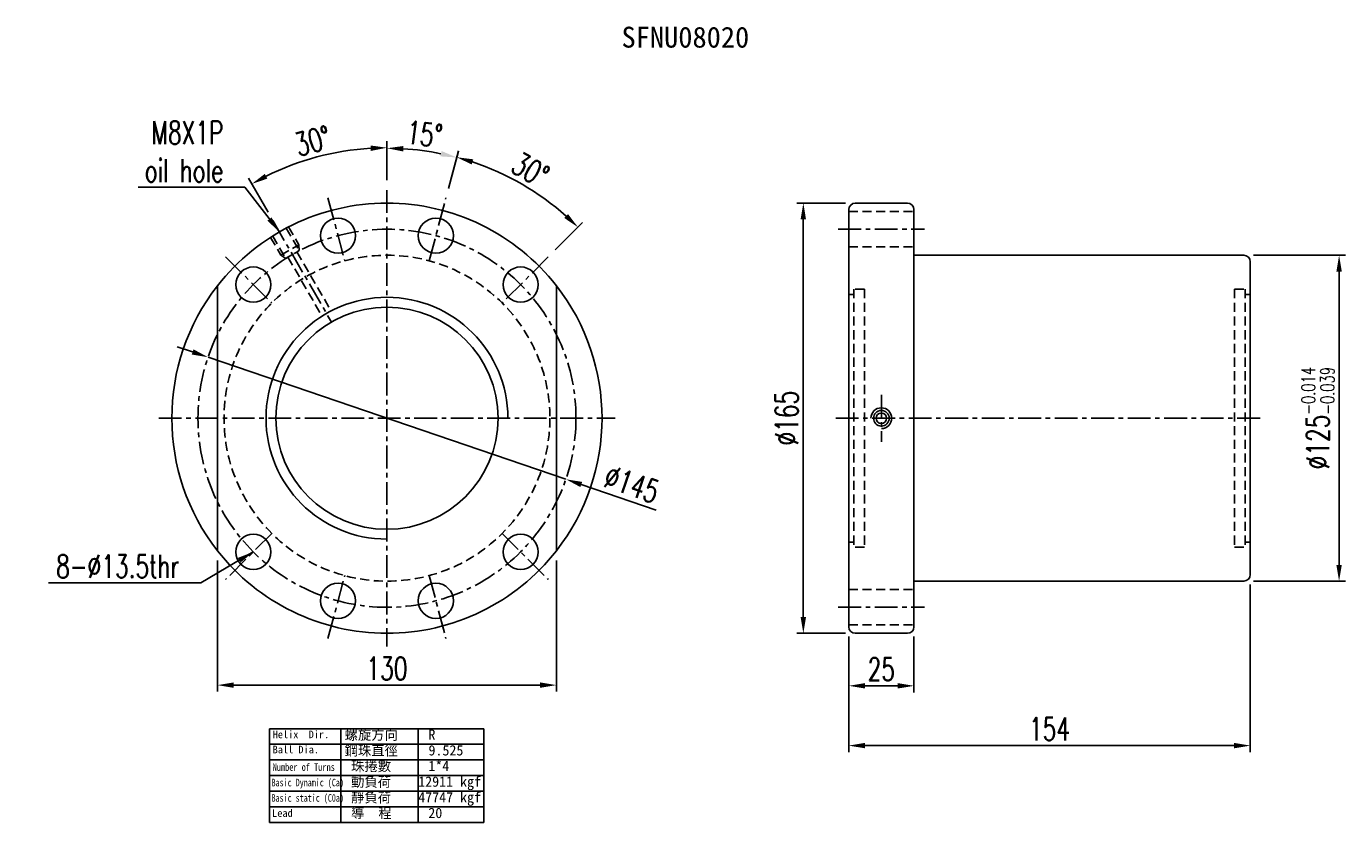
# Model space of a CAD drawing. Extents: x 72 to 578, y 129 to 434.
import ezdxf

# ---------------------------------------------------------------- set-up
doc = ezdxf.new("R2010")
doc.units = 0
doc.header["$LTSCALE"] = 7
doc.header["$MEASUREMENT"] = 0
doc.header["$PDMODE"] = 1
doc.linetypes.add('CENTER', pattern=[2, 1.25, -0.25, 0.25, -0.25])
doc.linetypes.add('DASHED', pattern=[0.75, 0.5, -0.25])
doc.layers.get('DEFPOINTS').update_dxf_attribs({"linetype": 'CONTINUOUS'})
for name, color, linetype in [('CL', 1, 'CENTER'), ('DIM', 4, 'CONTINUOUS'), ('HID', 2, 'DASHED'), ('OUT', 3, 'CONTINUOUS')]:
    doc.layers.add(name, color=color, linetype=linetype)
doc.styles.add('DIM-7', font='SIMPLEX.shx', dxfattribs={"width": 0.7, "bigfont": 'chineset.shx'})
doc.styles.add('T', font='txt')
doc.dimstyles.new('CNS', dxfattribs={"dimtxt": 3.5, "dimasz": 2.5, "dimexe": 1, "dimexo": 1.5, "dimgap": 0.09, "dimtad": 0, "dimdsep": 46, "dimtxsty": 'DIM-7', "dimcen": 0.09, "dimclrd": 1, "dimclre": 1, "dimclrt": 4, "dimadec": 0, "dimazin": 0, "dimtfac": 1, "dimtix": 1, "dimtmove": 2, "dimatfit": 3, "dimfxl": 1, "dimtvp": 0.971429, "dimtolj": 1, "dimarcsym": 0})

# ---------------------------------------------------------------- blocks, each defined once
blk = doc.blocks.new('*D2')
at = {"layer": 'DEFPOINTS', "color": 0, "transparency": 16777216}
for p in [(144.99, 233.18), (274.99, 233.18), (144.99, 181.62)]:
    blk.add_point(p, dxfattribs=at)
at = {"layer": 'DIM', "color": 7, "lineweight": -2, "transparency": 16777216}
for p, q in [((144.99, 229.43), (144.99, 179.12)), ((274.99, 229.43), (274.99, 179.12)), ((268.74, 181.62), (151.24, 181.62))]:
    blk.add_line(p, q, dxfattribs=at)
at = {"layer": 'DIM', "color": 7, "transparency": 16777216}
for points in [[(151.24, 182.66), (151.24, 180.58), (144.99, 181.62)], [(268.74, 182.66), (268.74, 180.58), (274.99, 181.62)]]:
    blk.add_solid(points, dxfattribs=at)
at = {"layer": 'DIM', "color": 7, "transparency": 16777216, "insert": (209.99, 188), "char_height": 8.75, "attachment_point": 5, "style": 'DIM-7'}
blk.add_mtext('\\A1;130', dxfattribs=at)
blk = doc.blocks.new('*D1')
at = {"layer": 'DEFPOINTS', "color": 0, "transparency": 16777216}
for p in [(541.13, 223.99), (387.13, 203.99), (541.13, 158.42)]:
    blk.add_point(p, dxfattribs=at)
at = {"layer": 'DIM', "color": 7, "lineweight": -2, "transparency": 16777216}
for p, q in [((541.13, 220.24), (541.13, 155.92)), ((387.13, 200.24), (387.13, 155.92)), ((393.38, 158.42), (534.88, 158.42))]:
    blk.add_line(p, q, dxfattribs=at)
at = {"layer": 'DIM', "color": 7, "transparency": 16777216}
for points in [[(393.38, 159.46), (393.38, 157.38), (387.13, 158.42)], [(534.88, 159.46), (534.88, 157.38), (541.13, 158.42)]]:
    blk.add_solid(points, dxfattribs=at)
at = {"layer": 'DIM', "color": 7, "transparency": 16777216, "insert": (464.13, 164.8), "char_height": 8.75, "attachment_point": 5, "style": 'DIM-7'}
blk.add_mtext('\\A1;154', dxfattribs=at)
blk = doc.blocks.new('*D0')
at = {"layer": 'DEFPOINTS', "color": 0, "transparency": 16777216}
for p in [(538.63, 346.49), (575.21, 346.49), (538.63, 221.49)]:
    blk.add_point(p, dxfattribs=at)
at = {"layer": 'DIM', "color": 7, "lineweight": -2, "transparency": 16777216}
for p, q in [((542.38, 346.49), (577.71, 346.49)), ((575.21, 227.74), (575.21, 340.24)), ((542.38, 221.49), (577.71, 221.49))]:
    blk.add_line(p, q, dxfattribs=at)
at = {"layer": 'DIM', "color": 7, "transparency": 16777216}
for points in [[(574.17, 340.24), (576.25, 340.24), (575.21, 346.49)], [(574.17, 227.74), (576.25, 227.74), (575.21, 221.49)]]:
    blk.add_solid(points, dxfattribs=at)
at = {"layer": 'DIM', "color": 7, "transparency": 16777216, "insert": (567.08, 283.99), "char_height": 8.75, "attachment_point": 5, "rotation": 90, "style": 'DIM-7'}
blk.add_mtext('\\A1;%%c125{\\H5.25;\\S-0.014^ -0.039;}', dxfattribs=at)
blk = doc.blocks.new('*D4')
at = {"layer": 'DEFPOINTS', "color": 0, "transparency": 16777216}
for p in [(389.63, 366.49), (369.7, 201.49), (389.63, 201.49)]:
    blk.add_point(p, dxfattribs=at)
at = {"layer": 'DIM', "color": 7, "lineweight": -2, "transparency": 16777216}
for p, q in [((385.88, 366.49), (367.2, 366.49)), ((369.7, 360.24), (369.7, 207.74)), ((385.88, 201.49), (367.2, 201.49))]:
    blk.add_line(p, q, dxfattribs=at)
at = {"layer": 'DIM', "color": 7, "transparency": 16777216}
for points in [[(368.66, 360.24), (370.74, 360.24), (369.7, 366.49)], [(368.66, 207.74), (370.74, 207.74), (369.7, 201.49)]]:
    blk.add_solid(points, dxfattribs=at)
at = {"layer": 'DIM', "color": 7, "transparency": 16777216, "insert": (363.32, 283.99), "char_height": 8.75, "attachment_point": 5, "rotation": 90, "style": 'DIM-7'}
blk.add_mtext('\\A1;%%C165', dxfattribs=at)
blk = doc.blocks.new('*D3')
at = {"layer": 'DEFPOINTS', "color": 0, "transparency": 16777216}
for p in [(387.13, 203.99), (412.13, 203.99), (412.13, 181.35)]:
    blk.add_point(p, dxfattribs=at)
at = {"layer": 'DIM', "color": 7, "lineweight": -2, "transparency": 16777216}
for p, q in [((387.13, 200.24), (387.13, 178.85)), ((412.13, 200.24), (412.13, 178.85)), ((393.38, 181.35), (405.88, 181.35))]:
    blk.add_line(p, q, dxfattribs=at)
at = {"layer": 'DIM', "color": 7, "transparency": 16777216}
for points in [[(393.38, 182.39), (393.38, 180.31), (387.13, 181.35)], [(405.88, 182.39), (405.88, 180.31), (412.13, 181.35)]]:
    blk.add_solid(points, dxfattribs=at)
at = {"layer": 'DIM', "color": 7, "transparency": 16777216, "insert": (399.63, 187.72), "char_height": 8.75, "attachment_point": 5, "style": 'DIM-7'}
blk.add_mtext('\\A1;25', dxfattribs=at)
blk = doc.blocks.new('*D5')
at = {"layer": 'DEFPOINTS', "color": 0, "transparency": 16777216}
for p in [(191.98, 386.16), (209.99, 371.49), (166.24, 359.76), (209.99, 283.99), (209.99, 196.49)]:
    blk.add_point(p, dxfattribs=at)
at = {"layer": 'DIM', "color": 7, "lineweight": -2, "transparency": 16777216}
for p, q in [((209.99, 375.24), (209.99, 390.23)), ((164.37, 363.01), (156.87, 376))]:
    blk.add_line(p, q, dxfattribs=at)
blk.add_arc((209.99, 283.99), 103.75, 93.4522, 116.5478, dxfattribs=at)
at = {"layer": 'DIM', "color": 7, "transparency": 16777216}
for points in [[(203.71, 388.59), (203.78, 386.5), (209.99, 387.73)], [(164.12, 375.88), (163.13, 377.71), (158.12, 373.83)]]:
    blk.add_solid(points, dxfattribs=at)
at = {"layer": 'DIM', "color": 7, "transparency": 16777216, "insert": (181.49, 390.36), "char_height": 8.75, "attachment_point": 5, "rotation": 15, "style": 'DIM-7'}
blk.add_mtext('\\A1;30°', dxfattribs=at)
blk = doc.blocks.new('*D6')
at = {"layer": 'DEFPOINTS', "color": 0, "transparency": 16777216}
for p in [(227.97, 385.95), (209.99, 371.49), (232.64, 368.5), (226.17, 344.36), (209.99, 196.49)]:
    blk.add_point(p, dxfattribs=at)
at = {"layer": 'DIM', "color": 7, "lineweight": -2, "transparency": 16777216}
for p, q in [((209.99, 375.24), (209.99, 390.03)), ((233.61, 372.13), (237.44, 386.41))]:
    blk.add_line(p, q, dxfattribs=at)
blk.add_arc((209.99, 283.99), 103.54, 78.4591, 86.5409, dxfattribs=at)
at = {"layer": 'DIM', "color": 7, "transparency": 16777216}
for points in [[(216.21, 386.3), (216.27, 388.38), (209.99, 387.53)], [(230.95, 386.45), (230.47, 384.42), (236.79, 384)]]:
    blk.add_solid(points, dxfattribs=at)
at = {"layer": 'DIM', "color": 7, "transparency": 16777216, "insert": (224.34, 392.96), "char_height": 8.75, "attachment_point": 5, "rotation": 352.5, "style": 'DIM-7'}
blk.add_mtext('\\A1;15°', dxfattribs=at)
blk = doc.blocks.new('*D7')
at = {"layer": 'DEFPOINTS', "color": 0, "transparency": 16777216}
for p in [(232.64, 368.5), (269.43, 368.87), (226.17, 344.36), (271.86, 345.86), (254.19, 328.18)]:
    blk.add_point(p, dxfattribs=at)
at = {"layer": 'DIM', "color": 7, "lineweight": -2, "transparency": 16777216}
for p, q in [((233.61, 372.13), (237.46, 386.49)), ((274.51, 348.51), (285.03, 359.03))]:
    blk.add_line(p, q, dxfattribs=at)
blk.add_arc((209.99, 283.99), 103.62, 48.4563, 71.5437, dxfattribs=at)
at = {"layer": 'DIM', "color": 7, "transparency": 16777216}
for points in [[(242.5, 381.28), (243.1, 383.28), (236.81, 384.08)], [(279.43, 362.3), (278, 360.78), (283.26, 357.26)]]:
    blk.add_solid(points, dxfattribs=at)
at = {"layer": 'DIM', "color": 7, "transparency": 16777216, "insert": (264.99, 379.25), "char_height": 8.75, "attachment_point": 5, "rotation": 330, "style": 'DIM-7'}
blk.add_mtext('\\A1;30°', dxfattribs=at)
blk = doc.blocks.new('*D8')
at = {"layer": 'DEFPOINTS', "color": 0, "transparency": 16777216}
for p in [(141.37, 307.39), (278.61, 260.58)]:
    blk.add_point(p, dxfattribs=at)
at = {"layer": 'DIM', "color": 7, "lineweight": -2, "transparency": 16777216}
for p, q in [((135.46, 309.41), (129.54, 311.43)), ((141.37, 307.39), (278.61, 260.58)), ((313.27, 248.76), (284.52, 258.57))]:
    blk.add_line(p, q, dxfattribs=at)
at = {"layer": 'DIM', "color": 7, "transparency": 16777216}
for points in [[(135.79, 310.39), (135.12, 308.42), (141.37, 307.39)], [(284.86, 259.55), (284.19, 257.58), (278.61, 260.58)]]:
    blk.add_solid(points, dxfattribs=at)
at = {"layer": 'DIM', "color": 7, "transparency": 16777216, "insert": (303.91, 258.69), "char_height": 8.75, "attachment_point": 5, "rotation": 341.167, "style": 'DIM-7'}
blk.add_mtext('\\A1;∅145', dxfattribs=at)

msp = doc.modelspace()

# ---------------------------------------------------------------- linework, layer by layer
at = {"layer": 'CL', "color": 7}
for p, q in [((209.991, 371.486), (209.991, 196.486)), ((187.344, 368.505), (193.815, 344.357)), ((226.167, 344.357), (232.638, 368.505)), ((166.241, 359.764), (188.691, 320.879)), ((383.126, 356.486), (416.126, 356.486)), ((148.119, 345.858), (165.797, 328.181)), ((271.863, 345.858), (254.185, 328.181)), ((399.626, 292.986), (399.626, 274.986)), ((122.491, 283.986), (297.491, 283.986)), ((382.126, 283.986), (546.126, 283.986)), ((165.797, 239.792), (148.119, 222.115)), ((254.185, 239.792), (271.863, 222.115)), ((187.344, 199.468), (193.815, 223.616)), ((226.167, 223.616), (232.638, 199.468)), ((383.126, 211.486), (416.126, 211.486))]:
    msp.add_line(p, q, dxfattribs=at)
msp.add_circle((209.991, 283.986), 72.5, dxfattribs=at)
at = {"layer": 'DIM', "color": 7}
for p, q in [((247.096, 164.912), (164.963, 164.912)), ((164.963, 164.912), (164.963, 128.883)), ((192.34, 164.912), (192.34, 128.883)), ((221.968, 164.912), (221.968, 128.883)), ((247.096, 164.912), (247.096, 128.883)), ((247.096, 158.907), (164.963, 158.907)), ((247.096, 152.902), (164.963, 152.902)), ((247.096, 146.897), (164.963, 146.897)), ((247.096, 140.892), (164.963, 140.892)), ((247.096, 134.888), (164.963, 134.888)), ((247.096, 128.883), (164.963, 128.883))]:
    msp.add_line(p, q, dxfattribs=at)
for centre, radius, start, end in [((209.991, 283.986), 82.5, 141.98772, 218.01228), ((209.991, 283.986), 82.5, 321.98772, 38.01228), ((209.991, 283.986), 46.38, 0, 270), ((399.626, 283.986), 4, 270, 180)]:
    msp.add_arc(centre, radius, start, end, dxfattribs=at)
at = {"layer": 'HID', "color": 7}
for p, q in [((387.126, 363.236), (412.126, 363.236)), ((171.387, 356.85), (176.339, 348.273)), ((172.254, 357.35), (176.205, 350.505)), ((165.325, 353.35), (169.277, 346.505)), ((166.191, 353.85), (171.143, 345.273)), ((169.277, 346.505), (176.205, 350.505)), ((176.339, 348.273), (176.205, 350.505)), ((387.126, 349.736), (412.126, 349.736)), ((171.143, 345.273), (169.277, 346.505)), ((171.143, 345.273), (176.339, 348.273)), ((172.009, 345.773), (184.53, 324.086)), ((175.473, 347.773), (187.994, 326.086)), ((389.126, 331.486), (387.126, 331.486)), ((389.126, 333.486), (389.126, 234.486)), ((393.126, 333.486), (389.126, 333.486)), ((393.126, 333.486), (393.126, 234.486)), ((535.126, 333.486), (535.126, 234.486)), ((535.126, 333.486), (539.126, 333.486)), ((539.126, 333.486), (539.126, 234.486)), ((539.126, 331.486), (541.126, 331.486)), ((389.126, 236.486), (387.126, 236.486)), ((393.126, 234.486), (389.126, 234.486)), ((535.126, 234.486), (539.126, 234.486)), ((539.126, 236.486), (541.126, 236.486)), ((387.126, 218.236), (412.126, 218.236)), ((387.126, 204.736), (412.126, 204.736))]:
    msp.add_line(p, q, dxfattribs=at)
msp.add_circle((209.991, 283.986), 62.5, dxfattribs=at)
at = {"layer": 'OUT', "color": 7}
for p, q in [((389.626, 366.486), (409.626, 366.486)), ((387.126, 363.986), (387.126, 203.986)), ((412.126, 363.986), (412.126, 203.986)), ((412.126, 346.486), (538.626, 346.486)), ((541.126, 343.986), (541.126, 223.986)), ((144.991, 334.792), (144.991, 233.18)), ((274.991, 334.792), (274.991, 233.18)), ((412.126, 221.486), (538.626, 221.486)), ((389.626, 201.486), (409.626, 201.486))]:
    msp.add_line(p, q, dxfattribs=at)
for centre, radius in [((191.227, 354.016), 6.75), ((228.755, 354.016), 6.75), ((158.726, 335.252), 6.75), ((261.256, 335.252), 6.75), ((209.991, 283.986), 42.6), ((399.626, 283.986), 3), ((399.626, 283.986), 2), ((158.726, 232.721), 6.75), ((261.256, 232.721), 6.75), ((191.227, 213.957), 6.75), ((228.755, 213.957), 6.75)]:
    msp.add_circle(centre, radius, dxfattribs=at)
for centre, radius, start, end in [((209.991, 283.986), 82.5, 38.01228, 141.98772), ((389.626, 363.986), 2.5, 90, 180), ((409.626, 363.986), 2.5, 0, 90), ((538.626, 343.986), 2.5, 0, 90), ((209.991, 283.986), 82.5, 218.01228, 321.98772), ((538.626, 223.986), 2.5, 270, 360), ((389.626, 203.986), 2.5, 180, 270), ((409.626, 203.986), 2.5, 270, 0)]:
    msp.add_arc(centre, radius, start, end, dxfattribs=at)

# ---------------------------------------------------------------- texts
at = {"layer": 'DIM', "color": 7}
msp.add_text('SFNU08020', height=8, dxfattribs=at).set_placement((299.97, 426.13))
at = {"layer": 'DIM', "color": 7, "style": 'T'}
for s, height, p in [('Helix  Dir.', 2.90304, (166.155, 161.258)), ('螺旋方向', 3.9375, (193.732, 160.649)), ('R', 3.938, (225.919, 160.649)), ('Ball Dia.', 2.903, (166.155, 155.46)), ('鋼珠直徑', 3.9375, (193.732, 154.644)), ('9.525', 3.9375, (225.919, 154.644)), ('珠捲數', 3.9375, (196.232, 148.639)), ('1*4', 3.9375, (225.86, 148.639)), ('動負荷', 3.9375, (196.232, 142.635)), ('12911 kgf', 3.9375, (221.968, 142.635)), ('靜負荷', 3.9375, (196.232, 136.63)), ('47747 kgf', 3.9375, (221.968, 136.63)), ('Lead', 2.903, (165.948, 131.099)), ('導  程', 3.9375, (196.232, 130.625)), ('20', 3.9375, (225.86, 130.625))]:
    msp.add_text(s, height=height, dxfattribs=at).set_placement(p)
for s, width, p in [('Number of Turns', 0.7, (166.155, 148.729)), ('Basic Dynamic (Ca)', 0.65, (165.74, 142.796)), ('Basic static (C0a)', 0.65, (165.74, 136.901))]:
    msp.add_text(s, height=2.90304, dxfattribs=dict(at, width=width)).set_placement(p)
at = {"layer": 'DIM', "color": 7, "char_height": 8.75, "attachment_point": 6, "style": 'DIM-7'}
for s, insert in [('\\A1;M8X1P\\Poil hole', (147.255, 386.232)), ('8-%%c13.5thr', (130.332, 227.182))]:
    msp.add_mtext(s, dxfattribs=dict(at, insert=insert))

# ---------------------------------------------------------------- dimensions: what is measured, and where the dimension line sits
at = {"layer": 'DIM', "color": 7}
for base, line1, line2, picture, middle in [((227.97, 385.954), ((226.167, 344.357), (232.638, 368.505)), ((209.991, 371.486), (209.991, 196.486)), '*D6', (224.338, 392.961)), ((191.975, 386.157), ((209.991, 371.486), (209.991, 196.486)), ((166.241, 359.764), (209.991, 283.986)), '*D5', (181.489, 390.356)), ((269.426, 368.869), ((271.863, 345.858), (254.185, 328.181)), ((226.167, 344.357), (232.638, 368.505)), '*D7', (264.99, 379.247))]:
    dim = msp.add_angular_dim_2l(base=base, line1=line1, line2=line2, dimstyle='CNS', override={"dimscale": 2.5, "dimgap": 0.8, "dimtad": 1, "dimclrd": 7, "dimclre": 7, "dimclrt": 7, "dimadec": 2, "dimazin": 2, "dimtmove": 1}, dxfattribs=at)
    dim.commit()
    dim.dimension.update_dxf_attribs({"geometry": picture, "text_midpoint": middle})
for base, p1, p2, text, override, picture, middle in [((369.699, 201.486), (389.626, 366.486), (389.626, 201.486), '%%C<>', {"dimscale": 2.5, "dimgap": 0.8, "dimtad": 1, "dimclrd": 7, "dimclre": 7, "dimclrt": 7, "dimadec": 2, "dimazin": 2, "dimtmove": 1}, '*D4', (363.324, 283.986)), ((575.208, 346.486), (538.626, 221.486), (538.626, 346.486), '%%c<>', {"dimscale": 2.5, "dimgap": 0.8, "dimtad": 1, "dimclrd": 7, "dimclre": 7, "dimclrt": 7, "dimtol": 1, "dimtp": -0.014, "dimtm": 0.039, "dimtfac": 0.6, "dimtdec": 3, "dimtmove": 0}, '*D0', (567.083, 283.986))]:
    dim = msp.add_linear_dim(base=base, p1=p1, p2=p2, angle=90, text=text, dimstyle='CNS', override=override, dxfattribs=at)
    dim.commit()
    dim.dimension.update_dxf_attribs({"geometry": picture, "text_midpoint": middle})
dim = msp.add_diameter_dim_2p(p1=(141.372, 307.39), p2=(278.61, 260.583), dimstyle='CNS', override={"dimscale": 2.5, "dimgap": 0.8, "dimtad": 1, "dimclrd": 7, "dimclre": 7, "dimclrt": 7, "dimadec": 2, "dimazin": 2, "dimtmove": 1}, dxfattribs=at)
dim.commit()
dim.dimension.update_dxf_attribs({"geometry": '*D8', "text_midpoint": (303.915, 258.687)})
dim = msp.add_linear_dim(base=(144.991, 181.622), p1=(274.991, 233.18), p2=(144.991, 233.18), angle=180, dimstyle='CNS', override={"dimscale": 2.5, "dimgap": 0.8, "dimtad": 1, "dimclrd": 7, "dimclre": 7, "dimclrt": 7, "dimadec": 2, "dimazin": 2, "dimtmove": 1}, dxfattribs=at)
dim.commit()
dim.dimension.update_dxf_attribs({"geometry": '*D2', "text_midpoint": (209.991, 187.997)})
for base, p2, picture, middle in [((541.126, 158.42), (541.126, 223.986), '*D1', (464.126, 164.795)), ((412.126, 181.349), (412.126, 203.986), '*D3', (399.626, 187.724))]:
    dim = msp.add_linear_dim(base=base, p1=(387.126, 203.986), p2=p2, dimstyle='CNS', override={"dimscale": 2.5, "dimgap": 0.8, "dimtad": 1, "dimclrd": 7, "dimclre": 7, "dimclrt": 7, "dimadec": 2, "dimazin": 2, "dimtmove": 1}, dxfattribs=at)
    dim.commit()
    dim.dimension.update_dxf_attribs({"geometry": picture, "text_midpoint": middle})

# ---------------------------------------------------------------- leaders
at = {"layer": 'DIM', "color": 7, "annotation_type": 0, "has_hookline": 1, "hookline_direction": 1}
for points, text_width in [([(168.741, 355.434), (155.505, 372.565), (149.255, 372.565)], 32.667), ([(158.726, 232.721), (138.582, 220.807), (132.332, 220.807)], 50.167)]:
    msp.add_leader(points, dimstyle='CNS', override={"dimscale": 2.5, "dimgap": 0.8, "dimtad": 1, "dimclrd": 7, "dimclre": 7, "dimclrt": 7, "dimadec": 2, "dimazin": 2, "dimtmove": 1}, dxfattribs=dict(at, text_width=text_width))

doc.saveas('drawing.dxf')
